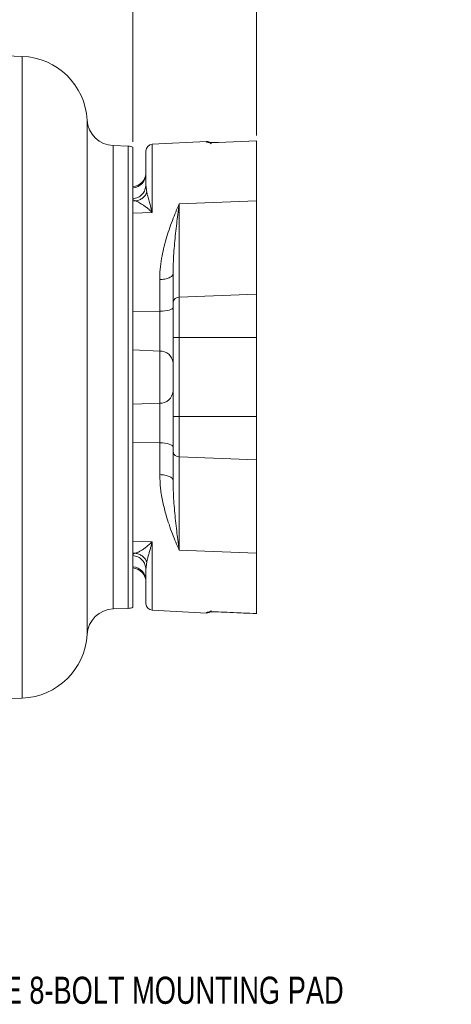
# Model space of a CAD drawing. Header units: inches. Extents: x 0.3 to 33.9, y 0.2 to 21.6.
# Tile 7 of 18: x 12.2 to 16.2, y 5 to 14. Entities that reach past the tile are written whole.
import ezdxf

# ---------------------------------------------------------------- set-up
doc = ezdxf.new("R2010")
doc.units = ezdxf.units.IN
doc.header["$MEASUREMENT"] = 0
doc.layers.add('SLD-0', color=7, linetype='Continuous', lineweight=15)
doc.styles.add('SLDTEXTSTYLE0', font='TXT', dxfattribs={"width": 0.75})
doc.dimstyles.new('SLDDIMSTYLE0', dxfattribs={"dimtxt": 0.25, "dimasz": 0.13, "dimexe": 0, "dimexo": 0.0625, "dimgap": 0.0625, "dimtad": 0, "dimtih": 1, "dimtoh": 1, "dimrnd": 1e-09, "dimzin": 12, "dimdsep": 46, "dimtxsty": 'SLDTEXTSTYLE0', "dimsah": 1, "dimcen": 0.09, "dimadec": 0, "dimazin": 3, "dimtfac": 1, "dimtofl": 0, "dimtmove": 0, "dimatfit": 3, "dimfxl": 1, "dimfrac": 2, "dimtolj": 1, "dimtzin": 12, "dimarcsym": 0})

# ---------------------------------------------------------------- blocks, each defined once
blk = doc.blocks.new('_D_8')
at = {"layer": 'SLD-0'}
for p, q in [((13.2862, 12.897), (13.2862, 15.0353)), ((8.7182, 14.9103), (10.3835, 14.9103)), ((10.5231, 14.9471), (10.4723, 14.9471)), ((10.4723, 14.9471), (10.4723, 14.5502)), ((11.4813, 14.9471), (11.5321, 14.9471)), ((11.5321, 14.9471), (11.5321, 14.5502)), ((13.2862, 14.9103), (11.6209, 14.9103)), ((10.4723, 14.5502), (10.5231, 14.5502)), ((11.5321, 14.5502), (11.4813, 14.5502))]:
    blk.add_line(p, q, dxfattribs=at)
for points in [[(8.7182, 14.9103), (8.8482, 14.8903), (8.8482, 14.9303)], [(13.2862, 14.9103), (13.1562, 14.9303), (13.1562, 14.8903)]]:
    blk.add_solid(points, dxfattribs=at)
at = {"layer": 'SLD-0', "char_height": 0.25, "attachment_point": 1, "style": 'SLDTEXTSTYLE0'}
for s, insert in [('4.57', (10.5774, 15.3202, -0.8581)), ('116.0', (10.5866, 14.8725, -0.8581))]:
    blk.add_mtext(s, dxfattribs=dict(at, insert=insert))
blk = doc.blocks.new('_D_9')
at = {"layer": 'SLD-0'}
for p, q in [((14.4262, 12.955), (14.4262, 16.2164)), ((8.7182, 16.0914), (10.9535, 16.0914)), ((11.0931, 16.1282), (11.0423, 16.1282)), ((11.0423, 16.1282), (11.0423, 15.7313)), ((12.0513, 16.1282), (12.1021, 16.1282)), ((12.1021, 16.1282), (12.1021, 15.7313)), ((14.4262, 16.0914), (12.1909, 16.0914)), ((11.0423, 15.7313), (11.0931, 15.7313)), ((12.1021, 15.7313), (12.0513, 15.7313))]:
    blk.add_line(p, q, dxfattribs=at)
for points in [[(8.7182, 16.0914), (8.8482, 16.0714), (8.8482, 16.1114)], [(14.4262, 16.0914), (14.2962, 16.1114), (14.2962, 16.0714)]]:
    blk.add_solid(points, dxfattribs=at)
at = {"layer": 'SLD-0', "char_height": 0.25, "attachment_point": 1, "style": 'SLDTEXTSTYLE0'}
for s, insert in [('5.71', (11.1474, 16.5013, -0.8581)), ('145.0', (11.1566, 16.0536, -0.8581))]:
    blk.add_mtext(s, dxfattribs=dict(at, insert=insert))

msp = doc.modelspace()

# ---------------------------------------------------------------- linework, layer by layer
at = {"color": 7, "linetype": 'Continuous', "lineweight": 15}
for p, q in [((12.2668, 13.684), (8.7182, 13.8079)), ((13.9631, 12.9002), (13.4631, 12.874)), ((14.4262, 12.905), (14.0726, 12.8904)), ((14.4262, 12.3525), (14.4262, 12.905)), ((13.2424, 12.857), (13.1052, 12.8618)), ((13.2862, 12.847), (13.2862, 12.3149)), ((13.4139, 12.4296), (13.4062, 12.5019)), ((13.2862, 12.3643), (13.3074, 12.3519)), ((13.2862, 12.3508), (13.3074, 12.3519)), ((13.7131, 12.3249), (14.4262, 12.3525)), ((14.4262, 12.3525), (14.4262, 11.4926)), ((13.2862, 12.2402), (13.2862, 12.3149)), ((13.7131, 12.3249), (13.7131, 11.4649)), ((13.4631, 12.2467), (13.2862, 12.2402)), ((13.2862, 11.3322), (13.2862, 12.2402)), ((13.533, 11.3359), (13.533, 11.6282)), ((13.6562, 11.4206), (13.6562, 11.6825)), ((13.7131, 11.4649), (14.4262, 11.4926)), ((13.7131, 11.4649), (13.7131, 11.0933)), ((14.4262, 11.4926), (14.4262, 11.0934)), ((13.533, 11.3359), (13.2862, 11.3322)), ((13.2862, 11.2183), (13.2862, 11.3322)), ((13.533, 10.9698), (13.533, 11.3359)), ((13.2862, 11.2183), (13.2862, 10.7279)), ((13.6562, 10.3668), (13.6562, 11.0933)), ((14.4262, 11.0934), (13.7131, 11.0933)), ((13.7131, 11.0933), (13.7131, 10.3669)), ((14.4262, 11.0934), (14.4262, 10.3669)), ((13.2862, 10.9805), (13.533, 10.9698)), ((13.533, 10.4893), (13.533, 10.9698)), ((13.2862, 10.7279), (13.2862, 10.2411)), ((13.2862, 10.4786), (13.533, 10.4893)), ((13.533, 10.1235), (13.533, 10.4893)), ((14.4262, 10.3669), (13.7131, 10.3669)), ((13.7131, 10.3669), (13.7131, 9.995)), ((14.4262, 10.3669), (14.4262, 9.9674)), ((13.2862, 10.1271), (13.2862, 10.2411)), ((13.2862, 10.1271), (13.533, 10.1235)), ((13.2862, 9.2183), (13.2862, 10.1271)), ((13.533, 9.831), (13.533, 10.1235)), ((13.6562, 9.7769), (13.6562, 10.0393)), ((14.4262, 9.9674), (13.7131, 9.995)), ((13.7131, 9.995), (13.7131, 9.1335)), ((14.4262, 9.1059), (14.4262, 9.9674)), ((13.2862, 9.2183), (13.4631, 9.2117)), ((13.2862, 9.1434), (13.2862, 9.2183)), ((13.2862, 9.1434), (13.2862, 8.6088)), ((13.2862, 9.1073), (13.3074, 9.1062)), ((13.2862, 9.0935), (13.3074, 9.1062)), ((14.4262, 9.1059), (13.7131, 9.1335)), ((14.4262, 8.5513), (14.4262, 9.1059)), ((13.4062, 8.9558), (13.4139, 9.0284)), ((13.1052, 8.5941), (13.2424, 8.5989)), ((13.4631, 8.5819), (13.9631, 8.5557)), ((14.0726, 8.5659), (14.4262, 8.5513)), ((14.4262, 8.5513), (14.4262, 8.5519)), ((14.4262, 8.5513), (14.4294, 8.5512)), ((10.7695, 7.7196), (12.2668, 7.7719))]:
    msp.add_line(p, q, dxfattribs=at)
at = {"color": 8, "linetype": 'Continuous', "lineweight": 15}
for p, q in [((12.2668, 13.684), (12.2668, 10.7279)), ((12.8643, 13.098), (12.8643, 8.3578)), ((13.9631, 12.8959), (13.9631, 12.9002)), ((13.1052, 10.7279), (13.1052, 12.8618)), ((13.2424, 12.857), (13.2424, 10.7279)), ((13.4631, 12.874), (13.4631, 12.2467)), ((12.2668, 10.7279), (12.2668, 7.7719)), ((13.1052, 8.5941), (13.1052, 10.7279)), ((13.2424, 10.7279), (13.2424, 8.5989)), ((13.4631, 9.2117), (13.4631, 8.5819)), ((13.9631, 8.5557), (13.9631, 8.5602))]:
    msp.add_line(p, q, dxfattribs=at)
at = {"color": 7, "linetype": 'Continuous', "lineweight": 15, "flags": 128}
for points in [[(13.533, 11.3359), (13.5574, 11.3369), (13.5806, 11.3392), (13.6019, 11.3427), (13.6205, 11.3473), (13.6357, 11.3528), (13.647, 11.359), (13.6539, 11.3657), (13.6562, 11.3726)], [(13.6562, 10.087), (13.6539, 10.0939), (13.647, 10.1005), (13.6357, 10.1067), (13.6205, 10.1121), (13.6019, 10.1167), (13.5806, 10.1202), (13.5574, 10.1225), (13.533, 10.1235)]]:
    msp.add_lwpolyline(points, dxfattribs=at)
at = {"color": 7, "linetype": 'Continuous', "lineweight": 15}
for centre, radius, start, end in [((12.2452, 13.0644), 0.62, 3.11173, 88), ((13.1139, 13.1116), 0.25, 183.11173, 268), ((13.9662, 12.8403), 0.06, 45.47503, 93), ((13.2382, 12.7371), 0.12, 66.42182, 88), ((13.4662, 12.8141), 0.06, 93, 180), ((13.2762, 12.6144), 0.13, 274.41173, 0), ((13.2767, 12.6027), 0.1295, 274.2113, 359.83494), ((13.7086, 11.4121), 0.0531, 85.13246, 170.73188), ((13.6993, -5.3476), 16.4409, 89.95217, 90.15032), ((13.5377, 10.8509), 0.119, 5.55895, 92.27809), ((13.5377, 10.6083), 0.1191, 267.75064, 354.47763), ((13.6994, -6.1049), 16.4717, 89.95239, 90.15017), ((13.7085, 10.0479), 0.053, 189.32129, 274.90038), ((13.2767, 8.8535), 0.1295, 0.17009, 85.7947), ((13.2762, 8.8415), 0.13, 0, 85.58827), ((13.4662, 8.6418), 0.06, 180, 267), ((13.1139, 8.3443), 0.25, 92, 176.88827), ((13.2382, 8.7188), 0.12, 272, 293.57818), ((13.9662, 8.6156), 0.06, 267, 315.97433), ((12.2452, 8.3915), 0.62, 272, 356.88827)]:
    msp.add_arc(centre, radius, start, end, dxfattribs=at)
for points, knots in [([(14.0726, 12.8904), (14.0579, 12.89), (14.0284, 12.8892), (13.9925, 12.8905), (13.9679, 12.893), (13.9647, 12.8949), (13.9631, 12.8959)], [0, 0, 0, 0, 0.246843, 0.495679, 0.747332, 1, 1, 1, 1]), ([(14.0726, 12.8904), (14.073, 12.8908), (14.0734, 12.8913), (14.0739, 12.8902), (14.074, 12.8901)], [0, 0, 0, 0, 0.828377, 1, 1, 1, 1]), ([(13.4062, 12.8141), (13.4062, 12.8102), (13.4062, 12.8023), (13.4062, 12.7378), (13.4062, 12.6413), (13.4062, 12.5479), (13.4062, 12.5019)], [0, 0, 0, 0, 0.256178, 0.509797, 0.758448, 1, 1, 1, 1]), ([(13.2862, 12.3732), (13.3022, 12.3761), (13.3343, 12.3821), (13.3736, 12.4123), (13.4009, 12.4537), (13.4044, 12.4858), (13.4062, 12.5019)], [0, 0, 0, 0, 0.249999, 0.5, 0.75, 1, 1, 1, 1]), ([(13.3074, 12.3519), (13.3186, 12.3538), (13.341, 12.3575), (13.3714, 12.3746), (13.3972, 12.3986), (13.4083, 12.4193), (13.4139, 12.4296)], [0, 0, 0, 0, 0.250049, 0.500002, 0.749953, 1, 1, 1, 1]), ([(13.4139, 12.4296), (13.4168, 12.4187), (13.423, 12.3947), (13.4347, 12.3534), (13.4483, 12.304), (13.4577, 12.2677), (13.4631, 12.2467)], [0, 0, 0, 0, 0.226267, 0.496653, 0.70963, 1, 1, 1, 1]), ([(13.4631, 12.2467), (13.4525, 12.2567), (13.4324, 12.2756), (13.4034, 12.299), (13.3718, 12.3217), (13.3374, 12.342), (13.3173, 12.3486), (13.3074, 12.3519)], [0, 0, 0, 0, 0.180858, 0.344346, 0.506704, 0.755504, 1, 1, 1, 1]), ([(13.533, 11.6282), (13.534, 11.6597), (13.536, 11.726), (13.5495, 11.8205), (13.5688, 11.9148), (13.5921, 12.0024), (13.6196, 12.0894), (13.6491, 12.1714), (13.6809, 12.2513), (13.7023, 12.3003), (13.7131, 12.3249)], [0, 0, 0, 0, 0.118571, 0.249226, 0.368678, 0.499271, 0.617083, 0.749535, 0.874792, 1, 1, 1, 1]), ([(13.6562, 11.6825), (13.6566, 11.7126), (13.6574, 11.7757), (13.6629, 11.8686), (13.6703, 11.9622), (13.6795, 12.0543), (13.6896, 12.1424), (13.7009, 12.2331), (13.7087, 12.2921), (13.7131, 12.3249)], [0, 0, 0, 0, 0.132672, 0.2781479, 0.4186544, 0.561642, 0.7079644, 0.8375112, 1, 1, 1, 1]), ([(13.533, 11.6282), (13.5494, 11.6293), (13.5821, 11.6315), (13.6226, 11.6442), (13.6507, 11.6618), (13.6544, 11.6756), (13.6562, 11.6825)], [0, 0, 0, 0, 0.25, 0.5, 0.75, 1, 1, 1, 1]), ([(13.6562, 11.0933), (13.6562, 11.1237), (13.6562, 11.1851), (13.6562, 11.2734), (13.6562, 11.3548), (13.6562, 11.3988), (13.6562, 11.4206)], [0, 0, 0, 0, 0.247279, 0.5, 0.752721, 1, 1, 1, 1]), ([(13.6562, 10.0393), (13.6562, 10.0611), (13.6562, 10.1052), (13.6562, 10.1867), (13.6562, 10.275), (13.6562, 10.3364), (13.6562, 10.3668)], [0, 0, 0, 0, 0.247279, 0.5, 0.752721, 1, 1, 1, 1]), ([(13.6562, 9.7769), (13.6544, 9.7837), (13.6507, 9.7975), (13.6226, 9.815), (13.5821, 9.8277), (13.5494, 9.8299), (13.533, 9.831)], [0, 0, 0, 0, 0.25, 0.5, 0.75, 1, 1, 1, 1]), ([(13.7131, 9.1335), (13.7023, 9.158), (13.6809, 9.2072), (13.6491, 9.2872), (13.6196, 9.3693), (13.5891, 9.4658), (13.5612, 9.5753), (13.5382, 9.7013), (13.5347, 9.7883), (13.533, 9.831)], [0, 0, 0, 0, 0.12522, 0.250488, 0.382949, 0.500775, 0.672402, 0.83928, 1, 1, 1, 1]), ([(13.7131, 9.1335), (13.7087, 9.1663), (13.7009, 9.2254), (13.6896, 9.3162), (13.6795, 9.4045), (13.6703, 9.4968), (13.6629, 9.5905), (13.6574, 9.6836), (13.6566, 9.7467), (13.6562, 9.7769)], [0, 0, 0, 0, 0.16249, 0.292037, 0.43836, 0.581347, 0.721853, 0.867329, 1, 1, 1, 1]), ([(13.3074, 9.1062), (13.3136, 9.1081), (13.3263, 9.1119), (13.3501, 9.1237), (13.376, 9.1395), (13.4035, 9.1593), (13.4324, 9.1828), (13.4525, 9.2018), (13.4631, 9.2117)], [0, 0, 0, 0, 0.158329, 0.322745, 0.493468, 0.655705, 0.819209, 1, 1, 1, 1]), ([(13.4631, 9.2117), (13.4586, 9.1944), (13.4507, 9.1634), (13.4396, 9.1228), (13.4298, 9.0871), (13.4208, 9.0553), (13.4161, 9.0369), (13.4139, 9.0284)], [0, 0, 0, 0, 0.238358, 0.427348, 0.616856, 0.822568, 1, 1, 1, 1]), ([(13.2862, 9.0846), (13.3022, 9.0816), (13.3343, 9.0756), (13.3736, 9.0454), (13.4009, 9.0041), (13.4044, 8.9719), (13.4062, 8.9558)], [0, 0, 0, 0, 0.249999, 0.5, 0.75, 1, 1, 1, 1]), ([(13.4139, 9.0284), (13.4084, 9.0387), (13.3972, 9.0594), (13.3714, 9.0834), (13.341, 9.1005), (13.3186, 9.1043), (13.3074, 9.1062)], [0, 0, 0, 0, 0.2500424, 0.4999996, 0.7499574, 1, 1, 1, 1]), ([(13.4062, 8.9558), (13.4062, 8.9244), (13.4062, 8.861), (13.4062, 8.7846), (13.4062, 8.7108), (13.4062, 8.6593), (13.4062, 8.6349), (13.4062, 8.6419), (13.4062, 8.6419)], [0, 0, 0, 0, 0.160808, 0.324048, 0.489563, 0.742742, 0.998476, 1, 1, 1, 1]), ([(13.9631, 8.5602), (13.9647, 8.5612), (13.9679, 8.5632), (13.9925, 8.5658), (14.0284, 8.5671), (14.0579, 8.5663), (14.0726, 8.5659)], [0, 0, 0, 0, 0.252669, 0.504321, 0.753157, 1, 1, 1, 1]), ([(13.9918, 8.5655), (13.9918, 8.5653), (13.992, 8.5649), (13.9986, 8.5656), (14.0167, 8.5663), (14.0427, 8.5667), (14.0626, 8.566), (14.0739, 8.5656)], [0, 0, 0, 0, 0.059882, 0.215157, 0.500734, 0.717945, 1, 1, 1, 1]), ([(14.0726, 8.5659), (14.073, 8.5655), (14.0734, 8.565), (14.0739, 8.566), (14.074, 8.5662)], [0, 0, 0, 0, 0.829999, 1, 1, 1, 1]), ([(14.074, 8.5656), (14.1101, 8.5641), (14.2276, 8.5591), (14.345, 8.5542), (14.4262, 8.5509)], [0, 0, 0, 0, 0.308227, 1, 1, 1, 1])]:
    msp.add_open_spline(points, degree=3, knots=knots, dxfattribs=at)
at = {"color": 8, "linetype": 'Continuous', "lineweight": 15}
for points in [[(13.9631, 12.8959), (13.9671, 12.8959), (13.9753, 12.8958), (13.9871, 12.8926), (13.9982, 12.8874), (14.0044, 12.8822), (14.0075, 12.8795)], [(13.9631, 8.5602), (13.9671, 8.5602), (13.9753, 8.5603), (13.9871, 8.5635), (13.9982, 8.5687), (14.0044, 8.574), (14.0075, 8.5766)]]:
    msp.add_open_spline(points, degree=3, knots=[0, 0, 0, 0, 0.250002, 0.500001, 0.749996, 1, 1, 1, 1], dxfattribs=at)

# ---------------------------------------------------------------- texts
at = {"layer": 'SLD-0', "insert": (11.76, 5.205), "char_height": 0.25, "attachment_point": 1, "style": 'SLDTEXTSTYLE0'}
msp.add_mtext('SAE 8-BOLT MOUNTING PAD', dxfattribs=at)

# ---------------------------------------------------------------- dimensions: what is measured, and where the dimension line sits
at = {"layer": 'SLD-0'}
for base, p2, picture, middle in [((13.2862, 14.9103), (13.2862, 12.847), '_D_8', (11.0022, 14.9103)), ((14.4262, 16.0914), (14.4262, 12.905), '_D_9', (11.5722, 16.0914))]:
    dim = msp.add_linear_dim(base=base, p1=(8.7182, 17.5257), p2=p2, dimstyle='SLDDIMSTYLE0', dxfattribs=at)
    dim.commit()
    dim.dimension.update_dxf_attribs({"geometry": picture, "text_midpoint": middle, "dimtype": 160})

doc.saveas('drawing.dxf')
